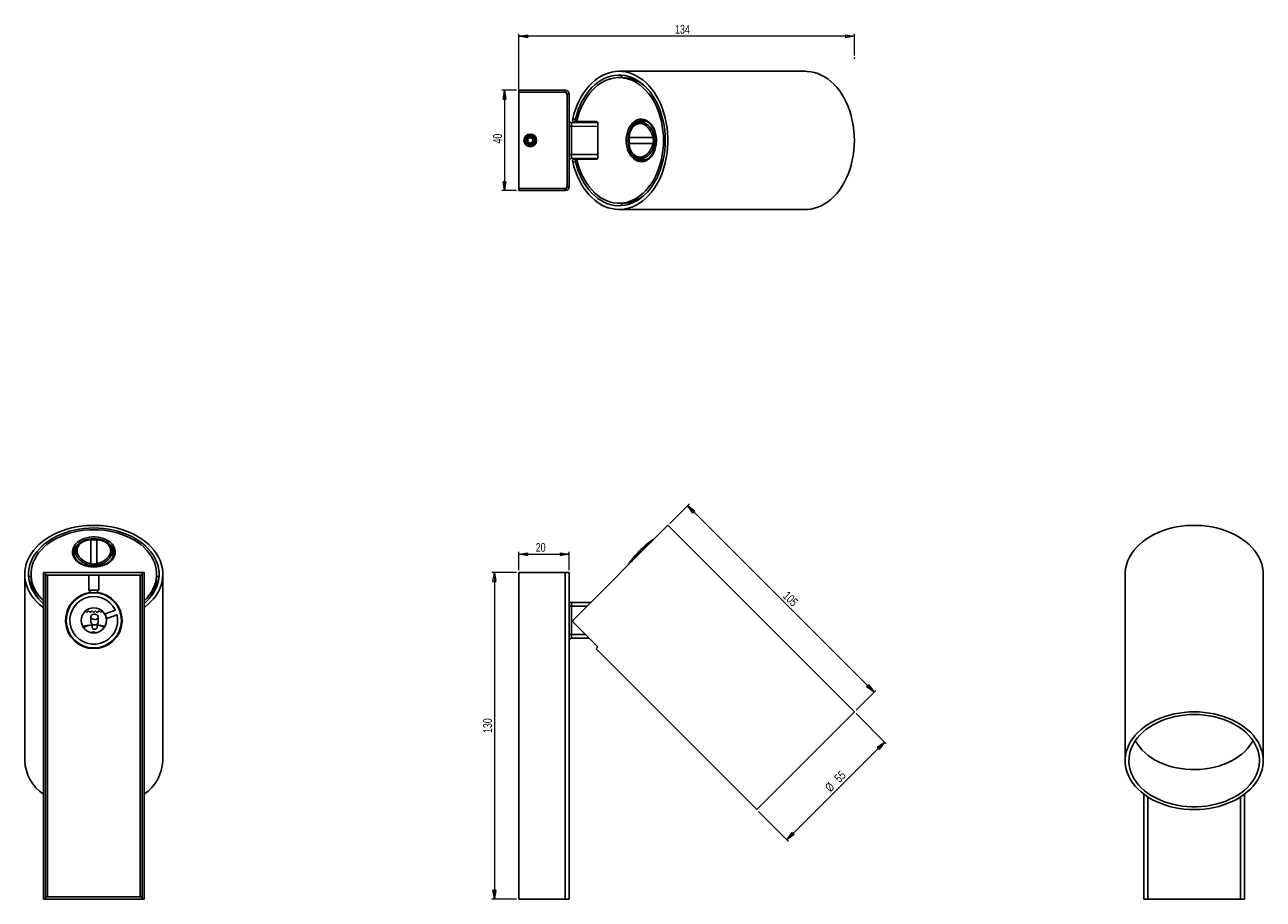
# Model space of a CAD drawing. Header units: millimetres. Extents: x 451 to 944, y 283 to 631.
import ezdxf

# ---------------------------------------------------------------- set-up
doc = ezdxf.new("R2010")
doc.units = ezdxf.units.MM
doc.header["$PDSIZE"] = -1
doc.styles.add('SLDTEXTSTYLE0', font='TXT', dxfattribs={"width": 0.75})
doc.dimstyles.new('SLDDIMSTYLE0', dxfattribs={"dimtxt": 3.5, "dimasz": 3.556, "dimexe": 0, "dimexo": 0.0625, "dimgap": 0.875, "dimtad": 1, "dimdec": 0, "dimrnd": 1e-09, "dimzin": 12, "dimdsep": 46, "dimtxsty": 'SLDTEXTSTYLE0', "dimblk1": 'CLOSED', "dimblk2": 'CLOSED', "dimsah": 1, "dimcen": 0.09, "dimadec": 0, "dimazin": 3, "dimtfac": 1, "dimtdec": 0, "dimtofl": 0, "dimtmove": 0, "dimatfit": 3, "dimldrblk": 'CLOSED', "dimfxl": 0, "dimfrac": 2, "dimtolj": 1, "dimtzin": 12, "dimarcsym": 0})
doc.dimstyles.new('SLDDIMSTYLE1', dxfattribs={"dimtxt": 3.5, "dimasz": 3.556, "dimexe": 0, "dimexo": 0.0625, "dimgap": 0.875, "dimtad": 1, "dimdec": 0, "dimrnd": 1e-09, "dimzin": 12, "dimdsep": 46, "dimtxsty": 'SLDTEXTSTYLE0', "dimblk1": 'CLOSED', "dimblk2": 'CLOSED', "dimsah": 1, "dimcen": 0.09, "dimadec": 0, "dimazin": 3, "dimtfac": 1, "dimtdec": 0, "dimtmove": 0, "dimatfit": 0, "dimldrblk": 'CLOSED', "dimfxl": 0, "dimfrac": 2, "dimtolj": 1, "dimtzin": 12, "dimarcsym": 0})
doc.dimstyles.new('SLDDIMSTYLE2', dxfattribs={"dimtxt": 3.5, "dimasz": 3.556, "dimexe": 0, "dimexo": 0.0625, "dimgap": 0.875, "dimtad": 1, "dimdec": 0, "dimrnd": 1e-09, "dimzin": 12, "dimdsep": 46, "dimtxsty": 'SLDTEXTSTYLE0', "dimblk1": 'CLOSED', "dimblk2": 'CLOSED', "dimsah": 1, "dimcen": 0.09, "dimadec": 0, "dimazin": 3, "dimtfac": 1, "dimtofl": 0, "dimtmove": 0, "dimatfit": 3, "dimldrblk": 'CLOSED', "dimfxl": 0, "dimfrac": 2, "dimtolj": 1, "dimtzin": 12, "dimarcsym": 0})

# ---------------------------------------------------------------- blocks, each defined once
blk = doc.blocks.new('_Closed')
at = {"color": 0, "linetype": 'ByBlock', "lineweight": -2}
for p, q in [((-1, 0.166667), (0, 0)), ((-1, 0.166667), (-1, -0.166667)), ((0, 0), (-1, -0.166667)), ((0, 0), (-1, 0))]:
    blk.add_line(p, q, dxfattribs=at)
blk = doc.blocks.new('_D')
at = {"color": 7, "linetype": 'Continuous', "lineweight": 0}
for p, q in [((646.47, 413.21), (636.71, 413.21)), ((637.71, 413.21), (637.71, 283.21)), ((646.47, 283.21), (636.71, 283.21))]:
    blk.add_line(p, q, dxfattribs=at)
at = {"color": 7, "linetype": 'Continuous', "lineweight": 18, "xscale": 3.556, "yscale": 3.556}
for p, rotation in [((637.71, 413.21, 73.37), 90.000000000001), ((637.71, 283.21, 73.37), 270.000000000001)]:
    blk.add_blockref('_Closed', p, dxfattribs=dict(at, rotation=rotation))
at = {"color": 7, "linetype": 'Continuous', "lineweight": 18, "insert": (633.2, 349.36), "char_height": 3.5, "attachment_point": 1, "rotation": 90, "style": 'SLDTEXTSTYLE0'}
blk.add_mtext('130', dxfattribs=at)
blk = doc.blocks.new('_D_1')
at = {"color": 7, "linetype": 'Continuous', "lineweight": 0}
for p, q in [((647.47, 414.21), (647.47, 421.5)), ((647.47, 420.5), (667.47, 420.5)), ((667.47, 414.21), (667.47, 421.5))]:
    blk.add_line(p, q, dxfattribs=at)
at = {"color": 7, "linetype": 'Continuous', "lineweight": 18, "xscale": 3.556, "yscale": 3.556, "rotation": 180.000000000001}
blk.add_blockref('_Closed', (647.47, 420.5, 73.37), dxfattribs=at)
at = {"color": 7, "linetype": 'Continuous', "lineweight": 18, "xscale": 3.556, "yscale": 3.556}
blk.add_blockref('_Closed', (667.47, 420.5, 73.37), dxfattribs=at)
at = {"color": 7, "linetype": 'Continuous', "lineweight": 18, "insert": (654.17, 425.01), "char_height": 3.5, "attachment_point": 1, "style": 'SLDTEXTSTYLE0'}
blk.add_mtext('20', dxfattribs=at)
blk = doc.blocks.new('_D_2')
at = {"color": 7, "linetype": 'Continuous', "lineweight": 0}
for p, q in [((707.5, 432.74), (715.34, 440.58)), ((788.88, 365.63), (714.63, 439.87)), ((781.75, 358.5), (789.59, 366.33))]:
    blk.add_line(p, q, dxfattribs=at)
at = {"color": 7, "linetype": 'Continuous', "lineweight": 18, "xscale": 3.556, "yscale": 3.556}
for p, rotation in [((714.63, 439.87, 73.37), 135.0000000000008), ((788.88, 365.63, 73.37), 315.0000000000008)]:
    blk.add_blockref('_Closed', p, dxfattribs=dict(at, rotation=rotation))
at = {"color": 7, "linetype": 'Continuous', "lineweight": 18, "insert": (754.8, 406.09), "char_height": 3.5, "attachment_point": 1, "rotation": 315, "style": 'SLDTEXTSTYLE0'}
blk.add_mtext('105', dxfattribs=at)
blk = doc.blocks.new('_D_3')
at = {"color": 7, "linetype": 'Continuous', "lineweight": 0}
for p, q in [((781.75, 357.08), (793.77, 345.07)), ((793.06, 345.77), (754.17, 306.88)), ((742.86, 318.19), (754.88, 306.18))]:
    blk.add_line(p, q, dxfattribs=at)
at = {"color": 7, "linetype": 'Continuous', "lineweight": 18, "xscale": 3.556, "yscale": 3.556}
for p, rotation in [((793.06, 345.77, 73.37), 45.00000000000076), ((754.17, 306.88, 73.37), 225.0000000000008)]:
    blk.add_blockref('_Closed', p, dxfattribs=dict(at, rotation=rotation))
at = {"color": 7, "linetype": 'Continuous', "lineweight": 18, "char_height": 3.5, "attachment_point": 1, "rotation": 45, "style": 'SLDTEXTSTYLE0'}
for s, insert in [('55', (772.72, 331.89)), ('%%c', (769.03, 328.12))]:
    blk.add_mtext(s, dxfattribs=dict(at, insert=insert))
blk = doc.blocks.new('_D_4')
at = {"color": 7, "linetype": 'Continuous', "lineweight": 0}
for p, q in [((647.47, 605.47), (647.47, 627.72)), ((781.04, 626.72), (647.47, 626.72)), ((781.04, 619.06), (781.04, 627.72))]:
    blk.add_line(p, q, dxfattribs=at)
at = {"color": 7, "linetype": 'Continuous', "lineweight": 18, "xscale": 3.556, "yscale": 3.556, "rotation": 180.0000000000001}
blk.add_blockref('_Closed', (647.47, 626.72), dxfattribs=at)
at = {"color": 7, "linetype": 'Continuous', "lineweight": 18, "xscale": 3.556, "yscale": 3.556}
blk.add_blockref('_Closed', (781.04, 626.72), dxfattribs=at)
at = {"color": 7, "linetype": 'Continuous', "lineweight": 18, "insert": (709.67, 631.23), "char_height": 3.5, "attachment_point": 1, "style": 'SLDTEXTSTYLE0'}
blk.add_mtext('134', dxfattribs=at)
blk = doc.blocks.new('_D_5')
at = {"color": 7, "linetype": 'Continuous', "lineweight": 0}
for p, q in [((646.47, 605.27), (640.71, 605.27)), ((641.71, 605.27), (641.71, 565.27)), ((646.47, 565.27), (640.71, 565.27))]:
    blk.add_line(p, q, dxfattribs=at)
at = {"color": 7, "linetype": 'Continuous', "lineweight": 18, "xscale": 3.556, "yscale": 3.556}
for p, rotation in [((641.71, 605.27, -8.69), 90.00000000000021), ((641.71, 565.27, -8.69), 270.0000000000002)]:
    blk.add_blockref('_Closed', p, dxfattribs=dict(at, rotation=rotation))
at = {"color": 7, "linetype": 'Continuous', "lineweight": 18, "insert": (637.2, 584.02), "char_height": 3.5, "attachment_point": 1, "rotation": 90, "style": 'SLDTEXTSTYLE0'}
blk.add_mtext('40', dxfattribs=at)

msp = doc.modelspace()

# ---------------------------------------------------------------- linework, layer by layer
at = {"color": 7, "linetype": 'Continuous', "lineweight": 25}
for p, q in [((761.6, 612.77), (687.35, 612.77)), ((688.77, 610.27), (687.35, 610.27)), ((688.33, 611.23), (688.33, 610.27)), ((691.33, 610.01), (691.33, 610.65)), ((647.47, 604.47), (647.47, 605.27)), ((665.87, 605.27), (647.47, 605.27)), ((665.87, 604.47), (647.47, 604.47)), ((647.47, 604.47), (647.47, 566.07)), ((665.67, 604.47), (647.47, 604.47)), ((665.87, 604.47), (665.87, 605.27)), ((667.47, 603.67), (666.67, 603.67)), ((666.67, 566.87), (666.67, 603.67)), ((666.67, 567.07), (666.67, 603.47)), ((667.47, 566.87), (667.47, 603.67)), ((668.36, 592.42), (678.86, 592.33)), ((668.86, 593.77), (669.98, 593.77)), ((670.46, 592.77), (669.35, 592.77)), ((670.49, 592.77), (670.46, 592.77)), ((670.49, 592.77), (678.51, 592.77)), ((678.87, 592.27), (678.87, 578.27)), ((698.08, 592.95), (695.31, 592.46)), ((696.54, 593.27), (696.28, 593.26)), ((668.36, 590.92), (668.36, 579.62)), ((651.95, 586.42), (650.96, 585.84)), ((650.97, 584.68), (650.96, 585.84)), ((651.98, 584.11), (650.97, 584.68)), ((652.96, 585.86), (651.95, 586.42)), ((651.98, 584.11), (652.97, 584.7)), ((652.96, 585.86), (652.97, 584.7)), ((691.36, 586.49), (700.86, 586.49)), ((700.86, 584.05), (691.36, 584.05)), ((678.86, 578.21), (668.36, 578.12)), ((669.35, 577.77), (670.46, 577.77)), ((670.46, 577.77), (670.49, 577.77)), ((678.51, 577.77), (670.49, 577.77)), ((695.32, 578.08), (695.26, 578.09)), ((695.32, 578.07), (698.06, 577.59)), ((696.54, 577.27), (696.7, 577.27)), ((669.98, 576.77), (668.86, 576.77)), ((647.47, 565.27), (647.47, 566.07)), ((647.47, 566.07), (665.87, 566.07)), ((647.47, 566.07), (665.67, 566.07)), ((647.47, 565.27), (665.87, 565.27)), ((665.87, 565.27), (665.87, 566.07)), ((666.67, 566.87), (667.47, 566.87)), ((687.35, 560.27), (688.77, 560.27)), ((687.35, 557.77), (761.6, 557.77)), ((688.33, 560.27), (688.33, 559.31)), ((691.33, 559.88), (691.33, 560.53)), ((706.8, 432.04), (668.86, 394.1)), ((781.04, 357.79), (706.8, 432.04)), ((476.92, 416.76), (476.92, 426.26)), ((479.36, 426.26), (479.36, 416.76)), ((701.08, 426.4), (701.07, 426.39)), ((470.14, 421.08), (470.15, 420.82)), ((470.95, 422.31), (470.47, 419.57)), ((470.95, 422.31), (470.96, 422.36)), ((485.82, 419.57), (485.34, 422.31)), ((486.14, 421.08), (486.14, 421.23)), ((691.23, 416.55), (691.23, 416.54)), ((450.64, 412.59), (450.64, 338.34)), ((453.14, 411.62), (452.18, 411.62)), ((453.14, 412.59), (453.14, 411.18)), ((458.14, 413.21), (458.14, 283.21)), ((458.94, 413.21), (458.14, 413.21)), ((458.94, 413.21), (458.94, 283.21)), ((458.94, 412.21), (458.94, 413.21)), ((458.94, 413.21), (497.34, 413.21)), ((458.94, 412.21), (497.34, 412.21)), ((476.14, 412.21), (476.14, 406.21)), ((480.14, 406.21), (480.14, 412.21)), ((497.34, 413.21), (497.34, 283.21)), ((498.14, 413.21), (497.34, 413.21)), ((497.34, 412.21), (497.34, 413.21)), ((498.14, 413.21), (498.14, 283.21)), ((503.14, 411.18), (503.14, 412.59)), ((504.11, 411.62), (503.14, 411.62)), ((505.64, 338.34), (505.64, 412.59)), ((647.47, 413.21), (647.47, 283.21)), ((647.47, 413.21), (665.87, 413.21)), ((665.87, 413.21), (665.87, 283.21)), ((665.87, 413.21), (667.47, 413.21)), ((667.47, 413.21), (667.47, 283.21)), ((888.89, 412.59), (888.89, 338.34)), ((943.89, 338.34), (943.89, 412.59)), ((452.76, 408.62), (453.41, 408.62)), ((476.14, 406.21), (477.14, 405.21)), ((476.14, 406.21), (480.14, 406.21)), ((477.14, 405.21), (479.14, 405.21)), ((479.14, 405.21), (480.14, 406.21)), ((502.88, 408.62), (503.53, 408.62)), ((470.64, 402.25), (470.64, 402.59)), ((472.54, 403.96), (473.06, 403.96)), ((472.8, 404.11), (473.35, 404.11)), ((482.94, 404.11), (483.49, 404.11)), ((483.22, 403.96), (483.74, 403.96)), ((485.64, 402.59), (485.64, 402.25)), ((668.36, 401.35), (676.05, 401.29)), ((668.36, 399.85), (668.36, 388.56)), ((467.16, 394.76), (466.91, 394.84)), ((467.27, 395.89), (467.03, 395.97)), ((467.41, 396.62), (467.17, 396.71)), ((475.34, 397.32), (474.77, 397.9)), ((475.34, 397.32), (476.04, 398.02)), ((476.74, 397.32), (476.04, 398.02)), ((476.74, 397.32), (477.44, 398.02)), ((476.94, 395.61), (476.94, 393.49)), ((478.14, 397.32), (477.44, 398.02)), ((478.14, 397.32), (478.84, 398.02)), ((479.54, 397.32), (478.84, 398.02)), ((479.54, 397.32), (480.24, 398.02)), ((479.94, 393.49), (479.94, 395.61)), ((480.94, 397.32), (480.24, 398.02)), ((480.94, 397.32), (481.52, 397.9)), ((486.73, 398.27), (482.63, 396.84)), ((482.63, 396.84), (483.29, 394.95)), ((483.29, 394.95), (487.39, 396.38)), ((489.11, 396.71), (488.87, 396.62)), ((489.25, 395.97), (489.01, 395.89)), ((489.37, 394.84), (489.13, 394.76)), ((477.44, 392.7), (477.44, 391.37)), ((479.44, 391.37), (479.44, 392.7)), ((669.35, 393.18), (678.19, 384.34)), ((470.64, 385.82), (470.64, 386.16)), ((485.64, 386.16), (485.64, 385.82)), ((675.41, 387.12), (668.36, 387.06)), ((678.71, 383.44), (678.16, 382.89)), ((678.16, 382.89), (742.15, 318.9)), ((781.04, 357.79), (742.15, 318.9)), ((896.39, 325), (896.39, 283.21)), ((936.39, 325), (936.39, 283.21)), ((458.94, 283.21), (458.14, 283.21)), ((458.94, 283.21), (458.94, 284.21)), ((458.94, 284.21), (497.34, 284.21)), ((458.94, 283.21), (497.34, 283.21)), ((497.34, 283.21), (497.34, 284.21)), ((498.14, 283.21), (497.34, 283.21)), ((647.47, 283.21), (665.87, 283.21)), ((665.87, 283.21), (667.47, 283.21)), ((896.39, 283.21), (897.99, 283.21)), ((897.99, 283.21), (934.79, 283.21)), ((934.79, 283.21), (936.39, 283.21))]:
    msp.add_line(p, q, dxfattribs=at)
at = {"color": 8, "linetype": 'Continuous', "lineweight": 25}
for p, q in [((668.36, 590.92), (667.47, 590.92)), ((678.87, 590.83), (668.36, 590.92)), ((668.36, 579.62), (667.47, 579.62)), ((668.36, 579.62), (678.87, 579.71)), ((459.74, 412.21), (459.74, 284.21)), ((496.54, 412.21), (496.54, 284.21)), ((667.47, 399.85), (668.36, 399.85)), ((674.56, 399.8), (668.36, 399.85)), ((667.47, 388.56), (668.36, 388.56)), ((668.36, 388.56), (673.92, 388.61)), ((897.99, 323.89), (897.99, 283.21)), ((934.79, 323.89), (934.79, 283.21))]:
    msp.add_line(p, q, dxfattribs=at)
at = {"color": 7, "linetype": 'Continuous', "lineweight": 25, "flags": 128}
for points in [[(668.86, 593.77), (669.35, 595.67), (669.94, 597.51), (670.62, 599.28), (671.39, 600.98), (672.25, 602.59), (673.19, 604.11), (674.2, 605.53), (675.29, 606.84), (676.44, 608.03), (677.65, 609.1), (678.92, 610.05), (680.22, 610.86), (681.57, 611.53), (682.95, 612.06), (684.35, 612.44), (685.77, 612.68), (687.19, 612.77), (688.62, 612.71), (690.04, 612.51), (691.45, 612.15), (692.83, 611.66), (694.19, 611.02), (695.5, 610.24), (696.78, 609.32), (698, 608.28), (699.16, 607.11), (700.27, 605.83), (701.3, 604.43), (702.25, 602.94), (703.13, 601.34), (703.92, 599.66), (704.62, 597.9), (705.23, 596.08), (705.75, 594.19), (706.16, 592.26), (706.47, 590.29), (706.68, 588.29), (706.78, 586.28), (706.78, 584.26), (706.68, 582.25), (706.47, 580.25), (706.16, 578.28), (705.75, 576.35), (705.23, 574.46), (704.62, 572.64), (703.92, 570.88), (703.13, 569.2), (702.25, 567.6), (701.3, 566.1), (700.27, 564.71), (699.16, 563.42), (698, 562.26), (696.78, 561.21), (695.5, 560.3), (694.19, 559.52), (692.83, 558.88), (691.45, 558.39), (690.04, 558.03), (688.62, 557.83), (687.19, 557.77), (685.77, 557.86), (684.35, 558.1), (682.95, 558.48), (681.57, 559.01), (680.22, 559.68), (678.92, 560.49), (677.65, 561.43), (676.44, 562.5), (675.29, 563.7), (674.2, 565.01), (673.19, 566.43), (672.25, 567.95), (671.39, 569.56), (670.62, 571.26), (669.94, 573.03), (669.35, 574.87), (668.86, 576.77)], [(761.6, 612.77), (762.31, 612.75), (763.72, 612.6), (765.13, 612.31), (766.52, 611.88), (767.88, 611.3), (769.2, 610.58), (770.49, 609.73), (771.73, 608.74), (772.91, 607.63), (774.04, 606.41), (775.09, 605.07), (776.08, 603.62), (776.99, 602.08), (777.82, 600.44), (778.56, 598.73), (779.2, 596.94), (779.76, 595.09), (780.22, 593.19), (780.58, 591.25), (780.84, 589.27), (780.99, 587.28), (781.04, 585.27)], [(669.98, 593.77), (670.48, 595.61), (671.09, 597.39), (671.78, 599.1), (672.57, 600.73), (673.44, 602.27), (674.39, 603.71), (675.42, 605.05), (676.51, 606.27), (677.67, 607.37), (678.88, 608.35), (680.15, 609.19), (681.45, 609.89), (682.79, 610.45), (684.15, 610.87), (685.53, 611.14), (686.92, 611.26), (688.32, 611.23), (689.71, 611.05), (691.08, 610.73), (692.44, 610.25), (693.76, 609.64), (695.05, 608.88), (696.3, 607.98), (697.49, 606.96), (698.62, 605.81), (699.69, 604.54), (700.69, 603.16), (701.61, 601.68), (702.45, 600.11), (703.2, 598.44), (703.86, 596.71), (704.43, 594.9), (704.9, 593.04), (705.26, 591.14), (705.53, 589.2), (705.68, 587.24), (705.74, 585.27), (705.68, 583.3), (705.53, 581.34), (705.26, 579.4), (704.9, 577.5), (704.43, 575.64), (703.86, 573.83), (703.2, 572.1), (702.45, 570.43), (701.61, 568.86), (700.69, 567.38), (699.69, 566), (698.62, 564.73), (697.49, 563.58), (696.3, 562.55), (695.05, 561.66), (693.76, 560.9), (692.44, 560.28), (691.08, 559.81), (689.71, 559.48), (688.32, 559.31), (686.92, 559.28), (685.53, 559.4), (684.15, 559.67), (682.79, 560.08), (681.45, 560.65), (680.15, 561.35), (678.88, 562.19), (677.67, 563.17), (676.51, 564.27), (675.42, 565.49), (674.39, 566.83), (673.44, 568.27), (672.57, 569.81), (671.78, 571.44), (671.09, 573.15), (670.48, 574.93), (669.98, 576.77)], [(670.49, 592.77), (670.94, 594.57), (671.5, 596.32), (672.14, 598.01), (672.88, 599.62), (673.7, 601.15), (674.6, 602.58), (675.57, 603.91), (676.62, 605.13), (677.72, 606.23), (678.89, 607.22), (680.1, 608.07), (681.36, 608.79), (682.65, 609.37), (683.97, 609.81), (685.31, 610.1), (686.66, 610.25), (688.01, 610.25), (689.36, 610.11), (690.7, 609.82), (692.02, 609.38), (693.31, 608.8), (694.57, 608.09), (695.79, 607.24), (696.95, 606.26), (698.06, 605.16), (699.11, 603.94), (700.08, 602.61), (700.99, 601.18), (701.81, 599.66), (702.54, 598.05), (703.19, 596.37), (703.75, 594.62), (704.2, 592.82), (704.56, 590.97), (704.82, 589.09), (704.98, 587.18), (705.03, 585.27), (704.98, 583.35), (704.82, 581.45), (704.56, 579.57), (704.2, 577.72), (703.75, 575.92), (703.19, 574.17), (702.54, 572.49), (701.81, 570.88), (700.99, 569.35), (700.08, 567.92), (699.11, 566.6), (698.06, 565.38), (696.95, 564.28), (695.79, 563.3), (694.57, 562.45), (693.31, 561.73), (692.02, 561.16), (690.7, 560.72), (689.36, 560.43), (688.01, 560.29), (686.66, 560.29), (685.31, 560.44), (683.97, 560.73), (682.65, 561.17), (681.36, 561.75), (680.1, 562.47), (678.89, 563.32), (677.72, 564.3), (676.62, 565.41), (675.57, 566.63), (674.6, 567.96), (673.7, 569.39), (672.88, 570.92), (672.14, 572.53), (671.5, 574.21), (670.94, 575.96), (670.49, 577.77)], [(690.18, 585.27), (690.23, 586.4), (690.39, 587.52), (690.66, 588.59), (691.02, 589.6), (691.47, 590.54), (692.01, 591.38), (692.63, 592.11), (693.3, 592.72), (694.03, 593.2), (694.8, 593.54), (695.59, 593.73), (696.39, 593.76), (697.19, 593.65), (697.97, 593.39), (698.72, 592.98), (699.42, 592.43), (700.07, 591.76), (700.65, 590.97), (701.15, 590.08), (701.56, 589.1), (701.87, 588.06), (702.08, 586.96), (702.19, 585.84), (702.19, 584.7), (702.08, 583.58), (701.87, 582.48), (701.56, 581.44), (701.15, 580.46), (700.65, 579.57), (700.07, 578.78), (699.42, 578.1), (698.72, 577.56), (697.97, 577.15), (697.19, 576.89), (696.39, 576.77), (695.59, 576.81), (694.8, 577), (694.03, 577.34), (693.3, 577.82), (692.63, 578.43), (692.01, 579.16), (691.47, 580), (691.02, 580.94), (690.66, 581.95), (690.39, 583.02), (690.23, 584.14), (690.18, 585.27)], [(781.04, 585.27), (780.99, 583.26), (780.84, 581.27), (780.58, 579.29), (780.22, 577.35), (779.76, 575.45), (779.2, 573.6), (778.56, 571.81), (777.82, 570.1), (776.99, 568.46), (776.08, 566.92), (775.09, 565.47), (774.04, 564.13), (772.91, 562.9), (771.73, 561.8), (770.49, 560.81), (769.2, 559.96), (767.88, 559.24), (766.52, 558.66), (765.13, 558.23), (763.72, 557.93), (762.31, 557.79), (761.6, 557.77)], [(458.14, 399.24), (457.88, 399.44), (456.57, 400.53), (455.38, 401.68), (454.31, 402.89), (453.36, 404.15), (452.56, 405.46), (451.89, 406.81), (451.36, 408.19), (450.97, 409.59), (450.73, 411.01), (450.64, 412.43), (450.7, 413.86), (450.91, 415.28), (451.26, 416.69), (451.76, 418.07), (452.4, 419.42), (453.17, 420.74), (454.09, 422.01), (455.13, 423.24), (456.3, 424.4), (457.58, 425.5), (458.98, 426.54), (460.48, 427.49), (462.07, 428.37), (463.75, 429.16), (465.51, 429.86), (467.33, 430.47), (469.22, 430.98), (471.15, 431.4), (473.12, 431.71), (475.12, 431.92), (477.13, 432.02), (479.15, 432.02), (481.17, 431.92), (483.16, 431.71), (485.13, 431.4), (487.07, 430.98), (488.95, 430.47), (490.78, 429.86), (492.53, 429.16), (494.22, 428.37), (495.81, 427.49), (497.31, 426.54), (498.7, 425.5), (499.99, 424.4), (501.15, 423.24), (502.2, 422.01), (503.11, 420.74), (503.89, 419.42), (504.53, 418.07), (505.03, 416.69), (505.38, 415.28), (505.58, 413.86), (505.64, 412.43), (505.55, 411.01), (505.31, 409.59), (504.93, 408.19), (504.4, 406.81), (503.73, 405.46), (502.92, 404.15), (501.98, 402.89), (500.91, 401.68), (499.71, 400.53), (498.4, 399.44), (498.14, 399.24)], [(458.14, 400.84), (457.14, 401.75), (456.04, 402.91), (455.06, 404.12), (454.22, 405.38), (453.52, 406.69), (452.96, 408.03), (452.54, 409.39), (452.27, 410.77), (452.15, 412.16), (452.18, 413.56), (452.36, 414.95), (452.68, 416.32), (453.16, 417.68), (453.78, 419), (454.53, 420.29), (455.43, 421.54), (456.45, 422.73), (457.6, 423.86), (458.87, 424.93), (460.25, 425.93), (461.73, 426.85), (463.31, 427.69), (464.97, 428.44), (466.71, 429.1), (468.51, 429.67), (470.37, 430.13), (472.27, 430.5), (474.21, 430.76), (476.17, 430.92), (478.14, 430.98), (480.11, 430.92), (482.07, 430.76), (484.01, 430.5), (485.92, 430.13), (487.77, 429.67), (489.58, 429.1), (491.32, 428.44), (492.98, 427.69), (494.55, 426.85), (496.04, 425.93), (497.42, 424.93), (498.68, 423.86), (499.83, 422.73), (500.86, 421.54), (501.75, 420.29), (502.51, 419), (503.13, 417.68), (503.6, 416.32), (503.93, 414.95), (504.11, 413.56), (504.14, 412.16), (504.01, 410.77), (503.74, 409.39), (503.33, 408.03), (502.77, 406.69), (502.06, 405.38), (501.22, 404.12), (500.25, 402.91), (499.14, 401.75), (498.14, 400.84)], [(458.14, 401.98), (457.18, 402.96), (456.2, 404.13), (455.34, 405.34), (454.62, 406.6), (454.04, 407.89), (453.6, 409.21), (453.31, 410.54), (453.16, 411.9), (453.16, 413.25), (453.3, 414.6), (453.6, 415.94), (454.03, 417.26), (454.61, 418.55), (455.32, 419.81), (456.17, 421.03), (457.15, 422.19), (458.25, 423.3), (459.47, 424.35), (460.8, 425.32), (462.23, 426.22), (463.75, 427.05), (465.36, 427.78), (467.04, 428.43), (468.79, 428.99), (470.59, 429.44), (472.44, 429.8), (474.32, 430.06), (476.23, 430.22), (478.14, 430.27), (480.06, 430.22), (481.96, 430.06), (483.84, 429.8), (485.69, 429.44), (487.49, 428.99), (489.24, 428.43), (490.93, 427.78), (492.53, 427.05), (494.06, 426.22), (495.49, 425.32), (496.81, 424.35), (498.03, 423.3), (499.13, 422.19), (500.11, 421.03), (500.96, 419.81), (501.68, 418.55), (502.25, 417.26), (502.69, 415.94), (502.98, 414.6), (503.12, 413.25), (503.12, 411.9), (502.97, 410.54), (502.68, 409.21), (502.24, 407.89), (501.66, 406.6), (500.94, 405.34), (500.09, 404.13), (499.11, 402.96), (498.14, 401.98)], [(943.89, 412.59), (943.84, 413.86), (943.63, 415.28), (943.28, 416.69), (942.78, 418.07), (942.14, 419.42), (941.36, 420.74), (940.45, 422.01), (939.41, 423.24), (938.24, 424.4), (936.96, 425.5), (935.56, 426.54), (934.06, 427.49), (932.47, 428.37), (930.79, 429.16), (929.03, 429.86), (927.2, 430.47), (925.32, 430.98), (923.39, 431.4), (921.42, 431.71), (919.42, 431.92), (917.4, 432.02), (915.39, 432.02), (913.37, 431.92), (911.37, 431.71), (909.4, 431.4), (907.47, 430.98), (905.59, 430.47), (903.76, 429.86), (902, 429.16), (900.32, 428.37), (898.73, 427.49), (897.23, 426.54), (895.83, 425.5), (894.55, 424.4), (893.38, 423.24), (892.34, 422.01), (891.43, 420.74), (890.65, 419.42), (890.01, 418.07), (889.51, 416.69), (889.16, 415.28), (888.95, 413.86), (888.89, 412.59)], [(478.14, 415.42), (477.01, 415.47), (475.9, 415.63), (474.82, 415.9), (473.81, 416.26), (472.87, 416.71), (472.03, 417.25), (471.3, 417.86), (470.69, 418.54), (470.21, 419.27), (469.87, 420.04), (469.68, 420.83), (469.65, 421.63), (469.76, 422.43), (470.02, 423.21), (470.43, 423.96), (470.98, 424.66), (471.65, 425.31), (472.44, 425.89), (473.33, 426.39), (474.31, 426.79), (475.35, 427.11), (476.45, 427.32), (477.57, 427.43), (478.71, 427.43), (479.84, 427.32), (480.93, 427.11), (481.98, 426.79), (482.95, 426.39), (483.84, 425.89), (484.63, 425.31), (485.31, 424.66), (485.85, 423.96), (486.26, 423.21), (486.52, 422.43), (486.64, 421.63), (486.6, 420.83), (486.41, 420.04), (486.07, 419.27), (485.6, 418.54), (484.99, 417.86), (484.25, 417.25), (483.41, 416.71), (482.47, 416.26), (481.46, 415.9), (480.39, 415.63), (479.28, 415.47), (478.14, 415.42)], [(478.35, 394.56), (478.82, 394.59), (479.25, 394.72), (479.6, 394.94), (479.84, 395.23), (479.94, 395.55), (479.89, 395.88), (479.7, 396.19), (479.39, 396.43), (478.99, 396.6), (478.53, 396.67), (478.06, 396.64), (477.63, 396.51), (477.28, 396.29), (477.04, 396), (476.94, 395.68), (476.99, 395.35), (477.18, 395.04), (477.49, 394.79), (477.89, 394.63), (478.35, 394.56)], [(478.35, 392.43), (478.82, 392.47), (479.25, 392.6), (479.6, 392.82), (479.84, 393.11), (479.94, 393.43), (479.94, 393.49)], [(478.38, 390.67), (478.77, 390.7), (479.1, 390.84), (479.34, 391.06), (479.44, 391.33), (479.44, 391.37)], [(473.46, 384.25), (473.24, 384.28), (472.7, 384.36)], [(483.59, 384.36), (483.04, 384.28), (482.83, 384.25)], [(916.39, 357.79), (914.39, 357.74), (912.39, 357.58), (910.42, 357.33), (908.47, 356.97), (906.57, 356.51), (904.72, 355.95), (902.94, 355.3), (901.22, 354.56), (899.59, 353.74), (898.04, 352.83), (896.6, 351.84), (895.26, 350.78), (894.03, 349.66), (892.92, 348.47), (891.94, 347.24), (891.09, 345.95), (890.37, 344.62), (889.79, 343.26), (889.35, 341.88), (889.06, 340.47), (888.91, 339.05), (888.91, 337.63), (889.06, 336.22), (889.35, 334.81), (889.79, 333.43), (890.37, 332.07), (891.09, 330.74), (891.94, 329.45), (892.92, 328.21), (894.03, 327.03), (895.26, 325.91), (896.6, 324.85), (898.04, 323.86), (899.59, 322.95), (901.22, 322.13), (902.94, 321.39), (904.72, 320.74), (906.57, 320.18), (908.47, 319.72), (910.42, 319.36), (912.39, 319.11), (914.39, 318.95), (916.39, 318.9), (918.4, 318.95), (920.4, 319.11), (922.37, 319.36), (924.32, 319.72), (926.22, 320.18), (928.07, 320.74), (929.85, 321.39), (931.57, 322.13), (933.2, 322.95), (934.75, 323.86), (936.19, 324.85), (937.53, 325.91), (938.76, 327.03), (939.87, 328.21), (940.85, 329.45), (941.7, 330.74), (942.42, 332.07), (943, 333.43), (943.44, 334.81), (943.73, 336.22), (943.88, 337.63), (943.88, 339.05), (943.73, 340.47), (943.44, 341.88), (943, 343.26), (942.42, 344.62), (941.7, 345.95), (940.85, 347.24), (939.87, 348.47), (938.76, 349.66), (937.53, 350.78), (936.19, 351.84), (934.75, 352.83), (933.2, 353.74), (931.57, 354.56), (929.85, 355.3), (928.07, 355.95), (926.22, 356.51), (924.32, 356.97), (922.37, 357.33), (920.4, 357.58), (918.4, 357.74), (916.39, 357.79)], [(916.39, 356.73), (914.43, 356.68), (912.47, 356.52), (910.54, 356.26), (908.64, 355.89), (906.79, 355.43), (904.99, 354.87), (903.25, 354.21), (901.59, 353.46), (900.02, 352.63), (898.54, 351.71), (897.16, 350.72), (895.89, 349.65), (894.74, 348.52), (893.72, 347.34), (892.82, 346.1), (892.06, 344.81), (891.44, 343.49), (890.96, 342.14), (890.62, 340.77), (890.44, 339.39), (890.4, 338), (890.51, 336.61), (890.77, 335.23), (891.18, 333.87), (891.73, 332.53), (892.42, 331.23), (893.25, 329.97), (894.21, 328.75), (895.3, 327.59), (896.51, 326.5), (897.84, 325.47), (899.27, 324.51), (900.8, 323.64), (902.41, 322.84), (904.11, 322.14), (905.88, 321.53), (907.71, 321.02), (909.59, 320.6), (911.5, 320.29), (913.45, 320.08), (915.41, 319.97), (917.38, 319.97), (919.34, 320.08), (921.29, 320.29), (923.2, 320.6), (925.08, 321.02), (926.91, 321.53), (928.68, 322.14), (930.38, 322.84), (931.99, 323.64), (933.52, 324.51), (934.95, 325.47), (936.28, 326.5), (937.49, 327.59), (938.58, 328.75), (939.54, 329.97), (940.37, 331.23), (941.06, 332.53), (941.61, 333.87), (942.02, 335.23), (942.28, 336.61), (942.39, 338), (942.35, 339.39), (942.17, 340.77), (941.83, 342.14), (941.35, 343.49), (940.73, 344.81), (939.97, 346.1), (939.07, 347.34), (938.05, 348.52), (936.9, 349.65), (935.63, 350.72), (934.25, 351.71), (932.77, 352.63), (931.2, 353.46), (929.54, 354.21), (927.8, 354.87), (926, 355.43), (924.15, 355.89), (922.25, 356.26), (920.32, 356.52), (918.36, 356.68), (916.39, 356.73)], [(939.82, 346.32), (939.42, 345.6), (938.6, 344.37), (937.66, 343.19), (936.59, 342.07), (935.41, 341.01), (934.11, 340.01), (932.7, 339.09), (931.21, 338.25), (929.62, 337.49), (927.96, 336.81), (926.23, 336.23), (924.44, 335.75), (922.6, 335.36), (920.73, 335.08), (918.83, 334.89), (916.92, 334.81), (915.01, 334.84), (913.1, 334.96), (911.21, 335.19), (909.36, 335.52), (907.54, 335.96), (905.78, 336.48), (904.08, 337.1), (902.45, 337.82), (900.9, 338.61), (899.44, 339.49), (898.09, 340.45), (896.84, 341.48), (895.7, 342.57), (894.69, 343.72), (893.8, 344.92), (893.05, 346.16), (892.97, 346.32)]]:
    msp.add_lwpolyline(points, dxfattribs=at)
at = {"color": 8, "linetype": 'Continuous', "lineweight": 25, "flags": 128}
for points in [[(696.28, 593.26), (696.16, 593.25), (695.39, 593.1), (694.65, 592.81), (693.94, 592.37), (693.28, 591.81), (692.68, 591.12), (692.16, 590.32), (691.71, 589.43), (691.36, 588.46), (691.1, 587.43), (690.94, 586.36), (690.89, 585.27)], [(690.89, 585.27), (690.94, 584.18), (691.1, 583.11), (691.36, 582.08), (691.71, 581.11), (692.16, 580.22), (692.68, 579.42), (693.28, 578.73), (693.94, 578.17), (694.65, 577.73), (695.39, 577.44), (696.16, 577.29), (696.54, 577.27)], [(691.21, 586.58), (691.21, 586.57), (691.23, 586.55), (691.26, 586.53), (691.3, 586.51), (691.36, 586.49)], [(691.36, 584.05), (691.3, 584.03), (691.25, 584.01), (691.23, 583.99), (691.21, 583.97), (691.21, 583.96)], [(486.14, 421.23), (486.12, 421.46), (485.97, 422.23), (485.68, 422.97), (485.25, 423.68), (484.68, 424.34), (483.99, 424.94), (483.19, 425.46), (482.3, 425.91), (481.33, 426.26), (480.3, 426.52), (479.23, 426.68), (478.14, 426.73), (477.05, 426.68), (475.98, 426.52), (474.96, 426.26), (473.99, 425.91), (473.09, 425.46), (472.3, 424.94), (471.61, 424.34), (471.04, 423.68), (470.6, 422.97), (470.31, 422.23), (470.16, 421.46), (470.14, 421.08)], [(476.83, 426.41), (476.84, 426.41), (476.86, 426.4), (476.88, 426.37), (476.91, 426.32), (476.92, 426.26)], [(479.36, 426.26), (479.38, 426.32), (479.4, 426.37), (479.42, 426.4), (479.44, 426.41), (479.45, 426.41)], [(701.08, 426.39), (701.08, 426.4), (701.17, 426.41)], [(691.23, 416.54), (691.23, 416.54), (691.21, 416.45)]]:
    msp.add_lwpolyline(points, dxfattribs=at)
at = {"color": 7, "linetype": 'Continuous', "lineweight": 25}
for centre, radius in [((651.97, 585.27), 2.5), ((651.97, 585.27), 2), ((651.97, 585.27), 1.61), ((478.14, 394.21), 11), ((478.14, 394.21), 5)]:
    msp.add_circle(centre, radius, dxfattribs=at)
for centre, radius, start, end in [((688.54, 596.4), 13.87, 52.0394, 89.0692), ((665.67, 603.47), 1, 0, 90), ((665.87, 603.67), 1.6, 0, 90), ((665.87, 603.67), 0.8, 0, 90), ((668.37, 593.42), 1, 205.8419, 269.5), ((678.42, 592.33), 0.446, 351.9505, 78.5782), ((698.28, 588.81), 4.47, 100.4173, 123.0848), ((702.88, 579.36), 7.4, 100.6622, 105.8519), ((702.87, 591.14), 7.37, 254.1206, 259.3335), ((668.37, 577.12), 1, 90.5, 154.1581), ((678.42, 578.21), 0.446, 281.4218, 8.0495), ((698.28, 581.73), 4.47, 236.9095, 259.9501), ((665.67, 567.07), 1, 270, 0), ((665.87, 566.87), 0.8, 270, 0), ((665.87, 566.87), 1.6, 270, 0), ((688.61, 573.93), 13.66, 270.6337, 308.2577), ((474.6, 419.34), 4.47, 146.9152, 169.5801), ((481.68, 419.34), 4.47, 10.4353, 33.0846), ((484.01, 414.75), 7.37, 164.1206, 169.3335), ((472.24, 414.74), 7.4, 10.6622, 15.852), ((466.81, 411.33), 13.67, 180.641, 218.2504), ((489.26, 411.4), 13.88, 322.0476, 359.0609), ((478.14, 394.21), 11.25, 96.0576, 270), ((478.14, 394.21), 11.25, 270, 83.9424), ((478.14, 394.21), 9.5, 25.3291, 13.2444), ((668.37, 402.35), 1, 205.8419, 269.5), ((478.07, 378.36), 14.08, 92.5547, 107.7343), ((477.94, 384.46), 7.97, 93.6077, 119.5602), ((478.23, 393.75), 1.32, 191.1001, 275.1294), ((478.29, 391.53), 0.866, 190.3721, 275.8574), ((478.24, 378.43), 14, 72.2499, 85.079), ((478.36, 384.47), 7.95, 60.5259, 82.216), ((477.84, 387.72), 1.91, 54.5257, 120.1745), ((668.37, 386.06), 1, 90.5, 154.1581), ((467.42, 339), 16.79, 182.2192, 236.4486), ((488.55, 339.17), 17.11, 304.0955, 357.2367)]:
    msp.add_arc(centre, radius, start, end, dxfattribs=at)
for centre, major_axis, ratio, start_param, end_param in [((668.37, 590.92), (-0.01, 1.5), 0.005816, 6.283101, 7.853821), ((696.23, 585.11), (-1.16, 6.81), 0.696662, 4.796664, 7.532066), ((696.23, 585.43), (1.16, 6.81), 0.696693, 1.892356, 4.627758), ((668.37, 579.62), (0.01, 1.5), 0.005816, 1.570957, 3.141677), ((478.31, 421.39), (6.81, -1.16), 0.696693, 1.892355, 4.627758), ((477.98, 421.39), (6.81, 1.16), 0.696662, 4.796664, 7.532066), ((696.23, 421.39), (4.85, 4.85), 0.122799, 0.572634, 2.663492), ((668.37, 399.85), (-0.01, 1.5), 0.005816, 6.283101, 7.853821), ((668.37, 388.56), (0.01, 1.5), 0.005816, 1.570957, 3.141677)]:
    msp.add_ellipse(centre, major_axis=major_axis, ratio=ratio, start_param=start_param, end_param=end_param, dxfattribs=at)
at = {"color": 8, "linetype": 'Continuous', "lineweight": 25}
msp.add_ellipse((696.23, 421.39), major_axis=(4.85, 4.85), ratio=0.122799, start_param=0.504484, end_param=0.706442, dxfattribs=at)
at = {"color": 7, "linetype": 'Continuous', "lineweight": 25}
for points, knots in [([(669.35, 592.77), (669.28, 592.78), (669.13, 592.8), (668.95, 592.96), (668.84, 593.2), (668.81, 593.49), (668.84, 593.68), (668.86, 593.77)], [0, 0, 0, 0, 0.203682, 0.407256, 0.613897, 0.828073, 1, 1, 1, 1]), ([(669.98, 593.77), (669.96, 593.65), (669.92, 593.42), (669.98, 593.11), (670.12, 592.88), (670.3, 592.78), (670.42, 592.77), (670.46, 592.77)], [0, 0, 0, 0, 0.22929, 0.458851, 0.680754, 0.891906, 1, 1, 1, 1]), ([(678.68, 592.33), (678.68, 592.36), (678.65, 592.48), (678.53, 592.64), (678.36, 592.76), (678.23, 592.77), (678.19, 592.77)], [0, 0, 0, 0, 0.099013, 0.459177, 0.808044, 1, 1, 1, 1]), ([(695.34, 592.45), (695.22, 592.43), (694.86, 592.38), (694.3, 592.16), (693.67, 591.79), (693.09, 591.3), (692.57, 590.71), (692.13, 590.01), (691.76, 589.23), (691.48, 588.37), (691.29, 587.48), (691.24, 586.87), (691.21, 586.58)], [0, 0, 0, 0, 0.052605, 0.1565295, 0.2605812, 0.3653225, 0.4710548, 0.5777802, 0.6853002, 0.7933567, 0.9017279, 1, 1, 1, 1]), ([(696.3, 593.25), (696.42, 593.26), (696.77, 593.29), (697.35, 593.2), (698.04, 592.99), (698.71, 592.64), (699.34, 592.18), (699.93, 591.6), (700.46, 590.92), (700.92, 590.15), (701.32, 589.3), (701.63, 588.38), (701.87, 587.41), (702.01, 586.41), (702.07, 585.38), (702.03, 584.36), (701.91, 583.35), (701.69, 582.37), (701.39, 581.44), (701.02, 580.57), (700.57, 579.79), (700.06, 579.09), (699.49, 578.49), (698.88, 578.01), (698.23, 577.64), (697.56, 577.39), (697.04, 577.28), (696.75, 577.28), (696.69, 577.28)], [0, 0, 0, 0, 0.020806, 0.062326, 0.103815, 0.144988, 0.185773, 0.226237, 0.26649, 0.306629, 0.34672, 0.386796, 0.426874, 0.466961, 0.507055, 0.547149, 0.587231, 0.627289, 0.667315, 0.707306, 0.747266, 0.787215, 0.827181, 0.867231, 0.907462, 0.947997, 0.988937, 1, 1, 1, 1]), ([(691.21, 586.58), (691.2, 586.29), (691.17, 585.73), (691.17, 584.85), (691.19, 584.26), (691.21, 583.97), (691.21, 583.96)], [0, 0, 0, 0, 0.328144, 0.657739, 0.987126, 1, 1, 1, 1]), ([(691.21, 583.96), (691.22, 583.79), (691.26, 583.3), (691.4, 582.51), (691.64, 581.62), (691.99, 580.8), (692.41, 580.06), (692.92, 579.42), (693.49, 578.88), (694.12, 578.47), (694.71, 578.2), (695.1, 578.13), (695.26, 578.1)], [0, 0, 0, 0, 0.058443, 0.168374, 0.278398, 0.388374, 0.498174, 0.607588, 0.71632, 0.824066, 0.930669, 1, 1, 1, 1]), ([(691.36, 586.49), (691.34, 586.21), (691.31, 585.63), (691.32, 584.8), (691.35, 584.28), (691.36, 584.05)], [0, 0, 0, 0, 0.352786, 0.716603, 1, 1, 1, 1]), ([(700.86, 584.05), (700.91, 584.33), (701.02, 584.91), (701, 585.74), (700.9, 586.26), (700.86, 586.49)], [0, 0, 0, 0, 0.352786, 0.716603, 1, 1, 1, 1]), ([(701.51, 586.64), (701.56, 586.38), (701.66, 585.81), (701.68, 584.88), (701.57, 584.23), (701.51, 583.9)], [0, 0, 0, 0, 0.283213, 0.636633, 1, 1, 1, 1]), ([(668.86, 576.77), (668.84, 576.89), (668.8, 577.12), (668.87, 577.43), (669.01, 577.65), (669.19, 577.76), (669.31, 577.77), (669.35, 577.77)], [0, 0, 0, 0, 0.2275837, 0.4554043, 0.6765559, 0.888193, 1, 1, 1, 1]), ([(670.46, 577.77), (670.38, 577.76), (670.23, 577.74), (670.06, 577.58), (669.95, 577.34), (669.92, 577.06), (669.96, 576.86), (669.98, 576.77)], [0, 0, 0, 0, 0.20235, 0.40458, 0.610209, 0.824236, 1, 1, 1, 1]), ([(678.19, 577.77), (678.26, 577.78), (678.41, 577.8), (678.59, 577.96), (678.66, 578.13), (678.69, 578.21)], [0, 0, 0, 0, 0.332275, 0.664339, 1, 1, 1, 1]), ([(476.83, 426.41), (476.66, 426.4), (476.17, 426.36), (475.38, 426.22), (474.49, 425.98), (473.67, 425.63), (472.93, 425.21), (472.29, 424.7), (471.75, 424.13), (471.34, 423.5), (471.08, 422.91), (471, 422.52), (470.97, 422.36)], [0, 0, 0, 0, 0.058443, 0.168374, 0.278398, 0.388374, 0.498174, 0.607588, 0.716319, 0.824066, 0.930668, 1, 1, 1, 1]), ([(479.45, 426.41), (479.17, 426.42), (478.6, 426.45), (477.73, 426.45), (477.13, 426.43), (476.85, 426.41), (476.83, 426.41)], [0, 0, 0, 0, 0.328176, 0.657721, 0.987058, 1, 1, 1, 1]), ([(479.36, 426.26), (479.08, 426.28), (478.5, 426.31), (477.67, 426.3), (477.15, 426.27), (476.92, 426.26)], [0, 0, 0, 0, 0.352786, 0.716603, 1, 1, 1, 1]), ([(485.32, 422.28), (485.31, 422.4), (485.26, 422.76), (485.03, 423.32), (484.67, 423.95), (484.18, 424.53), (483.58, 425.05), (482.88, 425.49), (482.1, 425.86), (481.24, 426.14), (480.35, 426.33), (479.74, 426.38), (479.45, 426.41)], [0, 0, 0, 0, 0.052672, 0.15659, 0.260634, 0.365368, 0.471093, 0.577811, 0.685323, 0.793372, 0.901736, 1, 1, 1, 1]), ([(700.26, 425.99), (700.19, 425.94), (699.99, 425.82), (699.74, 425.64), (699.58, 425.52)], [0, 0, 0, 0, 0.3394653, 1, 1, 1, 1]), ([(701.08, 426.39), (701.02, 426.38), (700.82, 426.32), (700.51, 426.15), (700.2, 425.95), (700.06, 425.86)], [0, 0, 0, 0, 0.20087, 0.636618, 1, 1, 1, 1]), ([(701.08, 426.4), (701.02, 426.38), (700.83, 426.32), (700.57, 426.19), (700.33, 426.03), (700.26, 425.99)], [0, 0, 0, 0, 0.244471, 0.77411, 1, 1, 1, 1]), ([(478.14, 415.57), (477.96, 415.57), (477.45, 415.58), (476.59, 415.66), (475.6, 415.84), (474.65, 416.11), (473.76, 416.45), (472.94, 416.88), (472.21, 417.37), (471.58, 417.91), (471.05, 418.51), (470.63, 419.14), (470.34, 419.81), (470.18, 420.37), (470.17, 420.72), (470.17, 420.83)], [0, 0, 0, 0, 0.04317, 0.126189, 0.209208, 0.292165, 0.37505, 0.457866, 0.540643, 0.623425, 0.706322, 0.789511, 0.873233, 0.957731, 1, 1, 1, 1]), ([(486.13, 421.22), (486.13, 421.05), (486.14, 420.64), (486.01, 420.01), (485.75, 419.33), (485.36, 418.67), (484.85, 418.06), (484.23, 417.49), (483.52, 416.98), (482.72, 416.54), (481.84, 416.18), (480.9, 415.89), (479.91, 415.69), (478.99, 415.58), (478.39, 415.57), (478.14, 415.57)], [0, 0, 0, 0, 0.059899, 0.14212, 0.223992, 0.305143, 0.385554, 0.465409, 0.544925, 0.624272, 0.703555, 0.782822, 0.8621, 0.941396, 1, 1, 1, 1]), ([(479.51, 416.11), (479.26, 416.06), (478.68, 415.96), (477.75, 415.94), (477.1, 416.05), (476.77, 416.11)], [0, 0, 0, 0, 0.283213, 0.636633, 1, 1, 1, 1]), ([(476.92, 416.76), (477.21, 416.71), (477.78, 416.6), (478.61, 416.62), (479.13, 416.72), (479.36, 416.76)], [0, 0, 0, 0, 0.352786, 0.716603, 1, 1, 1, 1]), ([(691.57, 417.27), (691.49, 417.13), (691.34, 416.87), (691.26, 416.65), (691.23, 416.54)], [0, 0, 0, 0, 0.509752, 1, 1, 1, 1]), ([(668.86, 394.1), (668.84, 394.06), (668.8, 393.99), (668.87, 393.8), (669.01, 393.56), (669.19, 393.34), (669.31, 393.22), (669.35, 393.18)], [0, 0, 0, 0, 0.2275837, 0.4554043, 0.6765559, 0.888193, 1, 1, 1, 1]), ([(678.19, 384.34), (678.26, 384.26), (678.42, 384.1), (678.59, 383.86), (678.7, 383.65), (678.74, 383.51), (678.72, 383.46), (678.71, 383.44)], [0, 0, 0, 0, 0.205422, 0.410714, 0.619671, 0.835971, 1, 1, 1, 1])]:
    msp.add_open_spline(points, degree=3, knots=knots, dxfattribs=at)
at = {"color": 8, "linetype": 'Continuous', "lineweight": 25}
for points, knots in [([(695.34, 592.44), (695.45, 592.47), (695.85, 592.56), (696.55, 592.49), (697.43, 592.26), (698.28, 591.81), (699.09, 591.17), (699.82, 590.38), (700.46, 589.42), (701.08, 588.2), (701.35, 587.22), (701.51, 586.64)], [0, 0, 0, 0, 0.044838, 0.159219, 0.270053, 0.384092, 0.495089, 0.609274, 0.720829, 0.83558, 1, 1, 1, 1]), ([(701.51, 583.9), (701.43, 583.57), (701.24, 582.85), (700.81, 581.79), (700.24, 580.76), (699.55, 579.85), (698.79, 579.1), (697.95, 578.53), (697.09, 578.16), (696.2, 578.01), (695.61, 577.99), (695.32, 578.07), (695.32, 578.08)], [0, 0, 0, 0, 0.091367, 0.203683, 0.319256, 0.431515, 0.547069, 0.658621, 0.773447, 0.884353, 0.998493, 1, 1, 1, 1]), ([(700.41, 425.65), (700.35, 425.6), (700.1, 425.43), (699.54, 424.99), (698.78, 424.35), (697.95, 423.61), (697.08, 422.8), (696.19, 421.94), (695.32, 421.06), (694.49, 420.18), (693.71, 419.33), (693.01, 418.53), (692.4, 417.8), (692.1, 417.39), (691.95, 417.19)], [0, 0, 0, 0, 0.030145, 0.119304, 0.208461, 0.297058, 0.385653, 0.473728, 0.561803, 0.649624, 0.737447, 0.825388, 0.913332, 1, 1, 1, 1]), ([(476.77, 416.11), (476.45, 416.19), (475.73, 416.38), (474.66, 416.81), (473.63, 417.38), (472.72, 418.07), (471.97, 418.83), (471.4, 419.67), (471.03, 420.54), (470.88, 421.42), (470.86, 422.02), (470.95, 422.3), (470.95, 422.31)], [0, 0, 0, 0, 0.091367, 0.203683, 0.319256, 0.431515, 0.547069, 0.658621, 0.773447, 0.884353, 0.998493, 1, 1, 1, 1]), ([(485.32, 422.28), (485.34, 422.17), (485.43, 421.77), (485.37, 421.06), (485.13, 420.18), (484.68, 419.33), (484.04, 418.53), (483.24, 417.8), (482.29, 417.16), (481.07, 416.54), (480.09, 416.27), (479.51, 416.11)], [0, 0, 0, 0, 0.046401, 0.159167, 0.271608, 0.384052, 0.496647, 0.609245, 0.722403, 0.835564, 1, 1, 1, 1])]:
    msp.add_open_spline(points, degree=3, knots=knots, dxfattribs=at)
at = {"color": 7, "linetype": 'Continuous', "lineweight": 0}
for p in [(781.04, 618.06), (781.04, 585.27)]:
    msp.add_point(p, dxfattribs=at)

# ---------------------------------------------------------------- dimensions: what is measured, and where the dimension line sits
at = {"color": 7, "linetype": 'Continuous', "lineweight": 18}
dim = msp.add_linear_dim(base=(647.47, 626.72), p1=(781.04, 618.06), p2=(647.47, 604.47), dimstyle='SLDDIMSTYLE2', dxfattribs=at)
dim.commit()
dim.dimension.update_dxf_attribs({"geometry": '_D_4', "text_midpoint": (713.55, 626.72), "dimtype": 160})
for base, p1, p2, angle, dimstyle, picture, middle in [((641.71, 565.27), (647.47, 605.27), (647.47, 565.27), 90, 'SLDDIMSTYLE0', '_D_5', (641.71, 586.61)), ((714.63, 439.87), (781.04, 357.79), (706.8, 432.04), 315, 'SLDDIMSTYLE0', '_D_2', (754.35, 400.15)), ((667.47, 420.5), (647.47, 413.21), (667.47, 413.21), 0, 'SLDDIMSTYLE1', '_D_1', (656.76, 420.5)), ((637.71, 283.21), (647.47, 413.21), (647.47, 283.21), 90, 'SLDDIMSTYLE0', '_D', (637.71, 353.24))]:
    dim = msp.add_linear_dim(base=base, p1=p1, p2=p2, angle=angle, dimstyle=dimstyle, dxfattribs=at)
    dim.commit()
    dim.dimension.update_dxf_attribs({"geometry": picture, "text_midpoint": middle, "dimtype": 160})
dim = msp.add_linear_dim(base=(754.17, 306.88), p1=(781.04, 357.79), p2=(742.15, 318.9), angle=45, text='%%c<>', dimstyle='SLDDIMSTYLE0', dxfattribs=at)
dim.commit()
dim.dimension.update_dxf_attribs({"geometry": '_D_3', "text_midpoint": (775.91, 328.62), "dimtype": 160})

doc.saveas('drawing.dxf')
